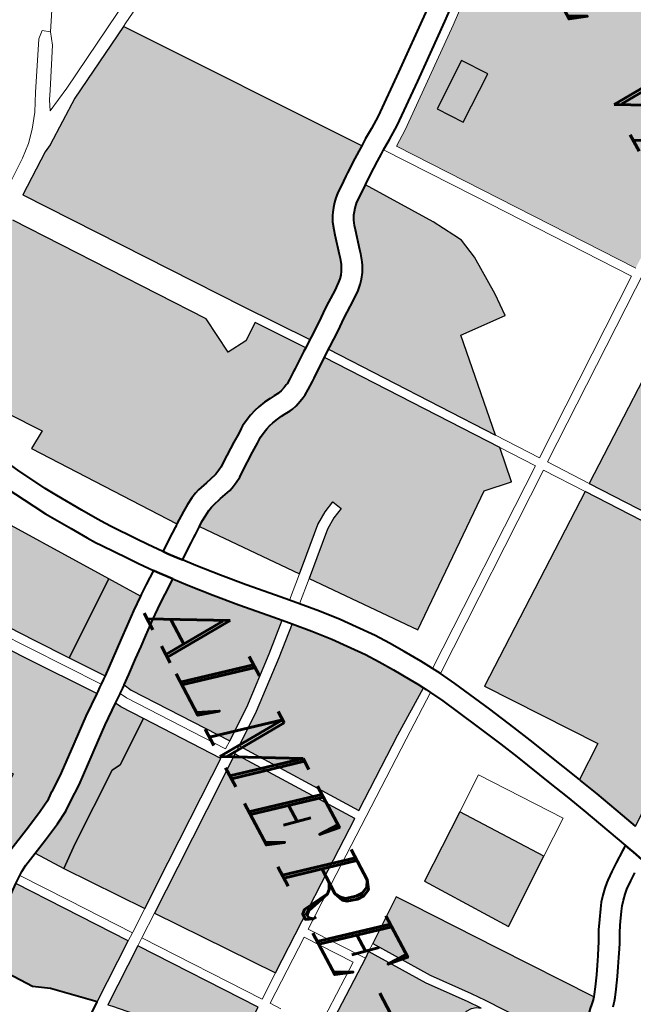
# Model space of a CAD drawing. Header units: metres. Extents: x 148691 to 149199, y 486355 to 486958.
# Tile 82 of 93: x 149158 to 149168, y 486509 to 486526. Entities that reach past the tile are written whole.
import ezdxf

# ---------------------------------------------------------------- set-up
doc = ezdxf.new("R2010")
doc.units = ezdxf.units.M
doc.header["$MEASUREMENT"] = 0
for name, color, linetype, lineweight in [('WVB-alg-onderhoek', 7, 'Continuous', 30), ('WVB-pen-brm-dik 018', 6, 'Continuous', 13), ('WVB-pen-dik 035', 1, 'Continuous', 40), ('WVB-raster-20%', 254, 'Continuous', 30), ('WVB-raster-60%', 253, 'Continuous', 30), ('WVB-tekst-dik 035', 1, 'Continuous', 40)]:
    doc.layers.add(name, color=color, linetype=linetype, lineweight=lineweight)
doc.styles.add('1 200   cursief   0.18', font='ITALICS.shx', dxfattribs={"height": 0.36})

# ---------------------------------------------------------------- blocks, each defined once
blk = doc.blocks.new('INZET')
at = {"layer": 'WVB-raster-20%'}
for points in [[(-0.07578, -0.021072), (-0.076806, -0.019615), (-0.076017, -0.019059), (-0.074991, -0.020516)], [(-0.053449, -0.033334), (-0.05493, -0.031233), (-0.052337, -0.029459), (-0.050836, -0.03158)], [(-0.052432, -0.035796), (-0.053435, -0.034394), (-0.052946, -0.034048), (-0.050376, -0.032229), (-0.047468, -0.03017), (-0.047425, -0.030209), (-0.047368, -0.03026), (-0.04727, -0.030363), (-0.047187, -0.03045), (-0.0471, -0.03054), (-0.04698, -0.030676), (-0.046877, -0.030797), (-0.046808, -0.030882), (-0.046678, -0.031061), (-0.046552, -0.031233), (-0.0464, -0.031443), (-0.0465, -0.031537), (-0.046696, -0.031726), (-0.049053, -0.03339), (-0.049458, -0.033688), (-0.050628, -0.034607)], [(-0.049006, -0.040662), (-0.050373, -0.038751), (-0.052118, -0.036236), (-0.052257, -0.03604), (-0.050452, -0.03485), (-0.049277, -0.033927), (-0.048875, -0.033632), (-0.048969, -0.033761), (-0.049013, -0.033917), (-0.049013, -0.034097), (-0.048966, -0.034179), (-0.048904, -0.034326), (-0.046777, -0.037323), (-0.045815, -0.038715), (-0.046545, -0.039162), (-0.048135, -0.040131)], [(-0.059374, -0.043649), (-0.059927, -0.042938), (-0.061491, -0.040728), (-0.061531, -0.040413), (-0.062518, -0.039023), (-0.060167, -0.037379), (-0.05979, -0.037911), (-0.057949, -0.040511), (-0.056964, -0.041903)], [(-0.070895, -0.044478), (-0.072562, -0.042032), (-0.071105, -0.040996), (-0.071333, -0.04068), (-0.067123, -0.037882), (-0.065438, -0.040257), (-0.066488, -0.041009), (-0.068403, -0.042358), (-0.068796, -0.041787), (-0.069867, -0.042535), (-0.069297, -0.043355), (-0.069554, -0.043536)]]:
    blk.add_hatch(color=256, dxfattribs=at).paths.add_polyline_path(points)
at = {"layer": 'WVB-raster-20%', "extrusion": (0, 0, -1)}
for points in [[(0.056681, -0.041698), (0.053069, -0.039082), (0.055255, -0.035973), (0.056354, -0.034395), (0.06008, -0.036898), (0.059504, -0.037708), (0.057663, -0.040309)], [(0.061226, -0.046013), (0.060422, -0.045447), (0.060522, -0.045308), (0.060683, -0.045022), (0.061126, -0.044047), (0.061399, -0.043462), (0.061604, -0.043089), (0.06177, -0.042869), (0.061791, -0.042841), (0.062139, -0.042344), (0.062807, -0.04151), (0.062906, -0.041382), (0.063476, -0.040662), (0.063967, -0.040004), (0.066112, -0.041539), (0.068232, -0.043032), (0.067789, -0.043606), (0.066166, -0.045898), (0.066136, -0.045941), (0.062915, -0.043675)], [(0.054723, -0.04447), (0.054607, -0.044348), (0.053091, -0.042937), (0.052752, -0.043251), (0.051133, -0.042018), (0.051047, -0.041959), (0.052337, -0.040123), (0.055981, -0.042688)], [(0.05741, -0.047045), (0.057374, -0.047032), (0.057169, -0.0469), (0.056417, -0.046383), (0.056073, -0.045888), (0.054969, -0.044729), (0.056267, -0.042889), (0.058206, -0.044254), (0.059673, -0.045287), (0.059243, -0.045834), (0.058992, -0.046049), (0.058337, -0.046527), (0.05783, -0.046845), (0.057442, -0.047036), (0.057419, -0.047044)]]:
    blk.add_hatch(color=256, dxfattribs=at).paths.add_polyline_path(points)
at = {"layer": 'WVB-raster-60%'}
h = blk.add_hatch(color=256, dxfattribs=at)
h.paths.add_polyline_path([(-0.075314, -0.022836), (-0.075661, -0.022324), (-0.076645, -0.021031), (-0.077965, -0.019314), (-0.078642, -0.018479), (-0.079252, -0.017601), (-0.079973, -0.016549), (-0.080422, -0.016036), (-0.080987, -0.01547), (-0.081413, -0.015126), (-0.082113, -0.014644), (-0.082201, -0.014594), (-0.08212, -0.014437), (-0.08142, -0.013081), (-0.080796, -0.011872), (-0.080789, -0.011868), (-0.080504, -0.012317), (-0.076083, -0.009712), (-0.074322, -0.008905), (-0.068078, -0.017729)])
h.paths.add_polyline_path([(-0.07578, -0.021072), (-0.076806, -0.019615), (-0.076017, -0.019059), (-0.074991, -0.020516)], flags=16)
at = {"layer": 'WVB-raster-60%', "ltscale": 0.5}
for points in [[(-0.062512, -0.022397), (-0.066127, -0.017206), (-0.061039, -0.014247), (-0.060322, -0.01532), (-0.058873, -0.017428), (-0.05789, -0.01882), (-0.057727, -0.019052)], [(-0.058211, -0.028573), (-0.06234, -0.022643), (-0.057554, -0.019297), (-0.056909, -0.020211), (-0.055922, -0.021612), (-0.054906, -0.023059), (-0.054542, -0.023481), (-0.05426, -0.023804), (-0.053957, -0.02409), (-0.053338, -0.024629), (-0.052904, -0.025036), (-0.052226, -0.025752), (-0.051979, -0.026067), (-0.051804, -0.026326), (-0.052328, -0.026536), (-0.053334, -0.026946), (-0.053989, -0.027227), (-0.054027, -0.027244), (-0.054799, -0.026152)]]:
    blk.add_hatch(color=256, dxfattribs=at).paths.add_polyline_path(points)
at = {"layer": 'WVB-raster-60%'}
for points in [[(-0.070436, -0.027937), (-0.070489, -0.027862), (-0.070816, -0.027399), (-0.071125, -0.026981), (-0.071235, -0.026819), (-0.071484, -0.026452), (-0.071695, -0.026167), (-0.071833, -0.026019), (-0.071978, -0.025894), (-0.072155, -0.025767), (-0.07236, -0.02566), (-0.072468, -0.025611), (-0.072719, -0.025531), (-0.072857, -0.025493), (-0.073503, -0.025311), (-0.073651, -0.025275), (-0.073815, -0.02522), (-0.073934, -0.025157), (-0.073974, -0.025132), (-0.074054, -0.025069), (-0.074156, -0.024985), (-0.074239, -0.024906), (-0.074293, -0.024845), (-0.074541, -0.024502), (-0.074648, -0.024356), (-0.074668, -0.02433), (-0.072547, -0.022928), (-0.071836, -0.02253), (-0.071575, -0.022384), (-0.070875, -0.022267), (-0.069475, -0.022228), (-0.068697, -0.022267), (-0.068814, -0.023862), (-0.065366, -0.024392)], [(-0.079648, -0.034484), (-0.08056, -0.033173), (-0.080681, -0.032915), (-0.081667, -0.031474), (-0.083013, -0.028955), (-0.075862, -0.023841), (-0.07575, -0.02401), (-0.075595, -0.024235), (-0.075286, -0.02467), (-0.075214, -0.024769), (-0.075107, -0.024914), (-0.074839, -0.025284), (-0.074743, -0.025393), (-0.074621, -0.025509), (-0.074493, -0.025614), (-0.074376, -0.025706), (-0.074283, -0.025765), (-0.074093, -0.025865), (-0.073846, -0.025948), (-0.07368, -0.025989), (-0.073045, -0.026168), (-0.072918, -0.026203), (-0.072719, -0.026266), (-0.072667, -0.026289), (-0.072522, -0.026365), (-0.072411, -0.026444), (-0.072319, -0.026524), (-0.072235, -0.026615), (-0.072055, -0.026857), (-0.071814, -0.027213), (-0.071696, -0.027386), (-0.071383, -0.027809), (-0.071061, -0.028265), (-0.071009, -0.028338), (-0.073001, -0.029768)], [(-0.067254, -0.034437), (-0.067362, -0.034284), (-0.067481, -0.034092), (-0.067582, -0.033908), (-0.067637, -0.033783), (-0.067667, -0.033693), (-0.067749, -0.033387), (-0.067842, -0.032998), (-0.067881, -0.032885), (-0.067974, -0.032685), (-0.068074, -0.032503), (-0.068197, -0.032333), (-0.068606, -0.031745), (-0.06879, -0.031461), (-0.068896, -0.031313), (-0.068923, -0.031273), (-0.069012, -0.031093), (-0.069069, -0.030966), (-0.069117, -0.030831), (-0.06915, -0.030701), (-0.06919, -0.030509), (-0.069211, -0.030337), (-0.069221, -0.030201), (-0.069232, -0.030005), (-0.069245, -0.02991), (-0.069286, -0.02975), (-0.069357, -0.029566), (-0.069417, -0.029422), (-0.069467, -0.029328), (-0.069577, -0.029154), (-0.06975, -0.028905), (-0.06982, -0.028805), (-0.070194, -0.02828), (-0.070263, -0.028182), (-0.064936, -0.024458), (-0.063759, -0.02464), (-0.063914, -0.025573), (-0.060881, -0.029656), (-0.064054, -0.032036), (-0.064534, -0.031495), (-0.06521, -0.030733), (-0.065444, -0.030375), (-0.065603, -0.030016), (-0.065923, -0.030158), (-0.065752, -0.030543), (-0.065489, -0.030946), (-0.064796, -0.031727), (-0.064335, -0.032247)], [(-0.063797, -0.039069), (-0.06403, -0.038767), (-0.064378, -0.038333), (-0.064659, -0.037983), (-0.064907, -0.037674), (-0.065265, -0.037222), (-0.065604, -0.036774), (-0.065817, -0.036472), (-0.066116, -0.036047), (-0.066139, -0.036015), (-0.065725, -0.035677), (-0.065049, -0.035094), (-0.064369, -0.034488), (-0.063618, -0.03379), (-0.063258, -0.033464), (-0.06247, -0.034366), (-0.061264, -0.035836), (-0.060544, -0.036849), (-0.063538, -0.038943)], [(-0.065438, -0.040257), (-0.067123, -0.037882), (-0.066139, -0.037228), (-0.065818, -0.037651), (-0.065454, -0.03811), (-0.065205, -0.038421), (-0.064924, -0.038771), (-0.06458, -0.039199), (-0.06436, -0.039486)]]:
    blk.add_hatch(color=256, dxfattribs=at).paths.add_polyline_path(points)
at = {"layer": 'WVB-raster-60%', "extrusion": (0, 0, -1)}
for points in [[(0.075639, -0.0398), (0.072469, -0.037551), (0.072119, -0.038134), (0.067678, -0.035051), (0.067945, -0.034671), (0.068086, -0.034445), (0.068211, -0.034217), (0.068291, -0.034034), (0.068338, -0.033895), (0.068427, -0.033559), (0.068515, -0.033194), (0.068531, -0.033147), (0.068599, -0.033002), (0.068666, -0.032878), (0.068768, -0.032738), (0.069187, -0.032136), (0.069369, -0.031855), (0.069471, -0.031713), (0.069529, -0.031626), (0.069646, -0.031391), (0.069719, -0.031226), (0.069787, -0.031036), (0.069832, -0.030859), (0.069882, -0.030623), (0.069908, -0.030403), (0.069919, -0.030245), (0.069929, -0.030073), (0.069933, -0.030045), (0.069954, -0.029963), (0.070006, -0.029828), (0.07005, -0.029721), (0.070073, -0.02968), (0.07016, -0.029542), (0.070325, -0.029305), (0.070392, -0.029208), (0.070765, -0.028685), (0.070836, -0.028583), (0.07235, -0.02967), (0.071959, -0.030217), (0.0719, -0.030914), (0.073213, -0.031036), (0.079068, -0.03516), (0.076346, -0.039097), (0.075876, -0.039219), (0.075649, -0.039613)], [(0.060253, -0.036654), (0.056525, -0.034149), (0.058125, -0.031851), (0.059105, -0.030384), (0.059296, -0.030496), (0.059557, -0.030649), (0.060092, -0.030981), (0.060541, -0.03127), (0.060963, -0.03156), (0.061498, -0.031963), (0.061939, -0.032308), (0.062479, -0.032765), (0.062998, -0.033229), (0.062203, -0.03414), (0.060985, -0.035624)], [(0.060261, -0.044259), (0.059374, -0.043649), (0.059927, -0.042938), (0.061491, -0.040728), (0.061531, -0.040413), (0.062518, -0.039023), (0.063208, -0.039506), (0.063397, -0.039598), (0.062921, -0.040235), (0.062354, -0.040951), (0.062256, -0.041078), (0.061578, -0.041924), (0.061225, -0.042429), (0.061015, -0.042707), (0.060774, -0.043145), (0.06049, -0.043754)]]:
    blk.add_hatch(color=256, dxfattribs=at).paths.add_polyline_path(points)
at = {"layer": 'WVB-pen-brm-dik 018'}
for p, q in [((-0.068513, -0.016595), (-0.06378, -0.023284)), ((-0.06378, -0.023284), (-0.068513, -0.016595)), ((-0.066127, -0.017206), (-0.062512, -0.022397)), ((-0.062512, -0.022397), (-0.066127, -0.017206)), ((-0.068078, -0.017729), (-0.075314, -0.022836)), ((-0.067905, -0.017974), (-0.072667, -0.021335)), ((-0.072667, -0.021335), (-0.067905, -0.017974)), ((-0.064026, -0.023456), (-0.067905, -0.017974)), ((-0.067905, -0.017974), (-0.064026, -0.023456)), ((-0.077965, -0.019314), (-0.078642, -0.018479)), ((-0.078882, -0.018659), (-0.078201, -0.0195)), ((-0.062512, -0.022397), (-0.057727, -0.019052)), ((-0.057727, -0.019052), (-0.062512, -0.022397)), ((-0.076645, -0.021031), (-0.077965, -0.019314)), ((-0.057554, -0.019297), (-0.06234, -0.022643)), ((-0.06234, -0.022643), (-0.057554, -0.019297)), ((-0.078201, -0.0195), (-0.076883, -0.021214)), ((-0.077439, -0.021639), (-0.07875, -0.019934)), ((-0.075661, -0.022324), (-0.076645, -0.021031)), ((-0.076883, -0.021214), (-0.075905, -0.022499)), ((-0.072667, -0.021335), (-0.075405, -0.023267)), ((-0.075405, -0.023267), (-0.072667, -0.021335)), ((-0.076473, -0.022909), (-0.077439, -0.021639)), ((-0.075314, -0.022836), (-0.075661, -0.022324)), ((-0.071836, -0.02253), (-0.071575, -0.022384)), ((-0.071575, -0.022384), (-0.070875, -0.022267)), ((-0.070875, -0.022267), (-0.069475, -0.022228)), ((-0.069475, -0.022228), (-0.068697, -0.022267)), ((-0.068697, -0.022267), (-0.068814, -0.023862)), ((-0.06378, -0.023284), (-0.062512, -0.022397)), ((-0.062512, -0.022397), (-0.06378, -0.023284)), ((-0.075905, -0.022499), (-0.075612, -0.02293)), ((-0.072547, -0.022928), (-0.071836, -0.02253)), ((-0.06234, -0.022643), (-0.063607, -0.023529)), ((-0.063607, -0.023529), (-0.06234, -0.022643)), ((-0.06234, -0.022643), (-0.058211, -0.028573)), ((-0.058211, -0.028573), (-0.06234, -0.022643)), ((-0.076211, -0.023294), (-0.076473, -0.022909)), ((-0.075612, -0.02293), (-0.075405, -0.023267)), ((-0.074668, -0.02433), (-0.072547, -0.022928)), ((-0.076014, -0.023617), (-0.076211, -0.023294)), ((-0.075405, -0.023267), (-0.075324, -0.023387)), ((-0.075904, -0.023778), (-0.076014, -0.023617)), ((-0.075324, -0.023387), (-0.07517, -0.023618)), ((-0.07517, -0.023618), (-0.075021, -0.023835)), ((-0.065366, -0.024392), (-0.064026, -0.023456)), ((-0.064026, -0.023456), (-0.065366, -0.024392)), ((-0.063607, -0.023529), (-0.059264, -0.029666)), ((-0.059264, -0.029666), (-0.063607, -0.023529)), ((-0.083013, -0.028955), (-0.075862, -0.023841)), ((-0.075862, -0.023841), (-0.075904, -0.023778)), ((-0.075021, -0.023835), (-0.074718, -0.024261)), ((-0.068814, -0.023862), (-0.065366, -0.024392)), ((-0.063853, -0.023701), (-0.064936, -0.024458)), ((-0.064936, -0.024458), (-0.063853, -0.023701)), ((-0.059524, -0.029818), (-0.063853, -0.023701)), ((-0.063853, -0.023701), (-0.059524, -0.029818)), ((-0.074718, -0.024261), (-0.074668, -0.02433)), ((-0.065366, -0.024392), (-0.070436, -0.027937)), ((-0.070263, -0.028182), (-0.064936, -0.024458)), ((-0.064936, -0.024458), (-0.063759, -0.02464)), ((-0.063759, -0.02464), (-0.063914, -0.025573)), ((-0.063914, -0.025573), (-0.060881, -0.029656)), ((-0.08508, -0.025971), (-0.082082, -0.031556)), ((-0.082082, -0.031556), (-0.08508, -0.025971)), ((-0.083076, -0.028837), (-0.084725, -0.025715)), ((-0.084725, -0.025715), (-0.083076, -0.028837)), ((-0.058211, -0.028573), (-0.054799, -0.026152)), ((-0.054799, -0.026152), (-0.058211, -0.028573)), ((-0.054799, -0.026152), (-0.054027, -0.027244)), ((-0.054027, -0.027244), (-0.054799, -0.026152)), ((-0.053334, -0.026946), (-0.052328, -0.026536)), ((-0.052328, -0.026536), (-0.051804, -0.026326)), ((-0.0514, -0.026918), (-0.052065, -0.027185)), ((-0.051383, -0.026943), (-0.0514, -0.026918)), ((-0.051324, -0.027026), (-0.051383, -0.026943)), ((-0.054661, -0.027515), (-0.054027, -0.027244)), ((-0.054027, -0.027244), (-0.053989, -0.027227)), ((-0.053989, -0.027227), (-0.053334, -0.026946)), ((-0.052065, -0.027185), (-0.053064, -0.027592)), ((-0.051282, -0.027085), (-0.051324, -0.027026)), ((-0.051031, -0.027455), (-0.051282, -0.027085)), ((-0.050455, -0.027057), (-0.050282, -0.027303)), ((-0.055931, -0.028075), (-0.054661, -0.027515)), ((-0.053064, -0.027592), (-0.053713, -0.027871)), ((-0.050848, -0.027715), (-0.051031, -0.027455)), ((-0.050282, -0.027303), (-0.0501, -0.027545)), ((-0.0501, -0.027545), (-0.050077, -0.027576)), ((-0.050077, -0.027576), (-0.04998, -0.027677)), ((-0.053713, -0.027871), (-0.054381, -0.028157)), ((-0.05066, -0.027965), (-0.050848, -0.027715)), ((-0.04998, -0.027677), (-0.049833, -0.027816)), ((-0.049833, -0.027816), (-0.049686, -0.027939)), ((-0.070436, -0.027937), (-0.070263, -0.028182)), ((-0.056556, -0.028352), (-0.055931, -0.028075)), ((-0.054381, -0.028157), (-0.055648, -0.028716)), ((-0.050611, -0.028031), (-0.05066, -0.027965)), ((-0.050473, -0.028174), (-0.050611, -0.028031)), ((-0.050299, -0.028338), (-0.050473, -0.028174)), ((-0.049686, -0.027939), (-0.049539, -0.028044)), ((-0.049539, -0.028044), (-0.049255, -0.028228)), ((-0.049255, -0.028228), (-0.049154, -0.028294)), ((-0.071009, -0.028338), (-0.073001, -0.029768)), ((-0.070836, -0.028583), (-0.071009, -0.028338)), ((-0.057466, -0.028776), (-0.056556, -0.028352)), ((-0.053154, -0.028306), (-0.055716, -0.030117)), ((-0.055716, -0.030117), (-0.053154, -0.028306)), ((-0.052337, -0.029459), (-0.053154, -0.028306)), ((-0.053154, -0.028306), (-0.052337, -0.029459)), ((-0.050116, -0.028493), (-0.050299, -0.028338)), ((-0.049933, -0.028623), (-0.050116, -0.028493)), ((-0.049154, -0.028294), (-0.049088, -0.028337)), ((-0.049088, -0.028337), (-0.049, -0.028389)), ((-0.049, -0.028389), (-0.048898, -0.028445)), ((-0.048898, -0.028445), (-0.048791, -0.028501)), ((-0.048791, -0.028501), (-0.048632, -0.028582)), ((-0.083013, -0.028955), (-0.083076, -0.028837)), ((-0.083076, -0.028837), (-0.083013, -0.028955)), ((-0.07235, -0.02967), (-0.070836, -0.028583)), ((-0.058748, -0.029396), (-0.057466, -0.028776)), ((-0.055648, -0.028716), (-0.056266, -0.02899)), ((-0.049636, -0.028816), (-0.049933, -0.028623)), ((-0.049535, -0.028881), (-0.049636, -0.028816)), ((-0.049458, -0.028931), (-0.049535, -0.028881)), ((-0.048632, -0.028582), (-0.048473, -0.028682)), ((-0.048473, -0.028682), (-0.048235, -0.028829)), ((-0.048235, -0.028829), (-0.04797, -0.028994)), ((-0.081667, -0.031474), (-0.083013, -0.028955)), ((-0.056266, -0.02899), (-0.057166, -0.029409)), ((-0.049346, -0.028998), (-0.049458, -0.028931)), ((-0.049228, -0.029062), (-0.049346, -0.028998)), ((-0.049114, -0.029122), (-0.049228, -0.029062)), ((-0.048979, -0.029191), (-0.049114, -0.029122)), ((-0.048843, -0.029277), (-0.048979, -0.029191)), ((-0.04797, -0.028994), (-0.047696, -0.029165)), ((-0.047696, -0.029165), (-0.047351, -0.029393)), ((-0.059264, -0.029666), (-0.058748, -0.029396)), ((-0.057166, -0.029409), (-0.058431, -0.03002)), ((-0.05493, -0.031233), (-0.052337, -0.029459)), ((-0.052337, -0.029459), (-0.050836, -0.03158)), ((-0.048604, -0.029424), (-0.048843, -0.029277)), ((-0.04834, -0.029588), (-0.048604, -0.029424)), ((-0.047351, -0.029393), (-0.047125, -0.02955)), ((-0.073001, -0.029768), (-0.079648, -0.034484)), ((-0.071959, -0.030217), (-0.07235, -0.02967)), ((-0.060881, -0.029656), (-0.064054, -0.032036)), ((-0.05965, -0.029892), (-0.059524, -0.029818)), ((-0.059524, -0.029818), (-0.059264, -0.029666)), ((-0.048075, -0.029754), (-0.04834, -0.029588)), ((-0.047743, -0.029972), (-0.048075, -0.029754)), ((-0.047125, -0.02955), (-0.047021, -0.029631)), ((-0.047021, -0.029631), (-0.046956, -0.029689)), ((-0.046956, -0.029689), (-0.04688, -0.029757)), ((-0.065603, -0.030016), (-0.065923, -0.030158)), ((-0.065923, -0.030158), (-0.065752, -0.030543)), ((-0.065444, -0.030375), (-0.065603, -0.030016)), ((-0.060466, -0.030389), (-0.059918, -0.030049)), ((-0.059918, -0.030049), (-0.05965, -0.029892)), ((-0.058431, -0.03002), (-0.058854, -0.030246)), ((-0.055716, -0.030117), (-0.05493, -0.031233)), ((-0.05493, -0.031233), (-0.055716, -0.030117)), ((-0.050376, -0.032229), (-0.047468, -0.03017)), ((-0.04754, -0.030114), (-0.047743, -0.029972)), ((-0.04747, -0.030168), (-0.04754, -0.030114)), ((-0.047468, -0.03017), (-0.04747, -0.030168)), ((-0.0719, -0.030914), (-0.071959, -0.030217)), ((-0.06521, -0.030733), (-0.065444, -0.030375)), ((-0.060929, -0.030687), (-0.060466, -0.030389)), ((-0.059008, -0.030328), (-0.059105, -0.030384)), ((-0.059105, -0.030384), (-0.058125, -0.031851)), ((-0.058854, -0.030246), (-0.059008, -0.030328)), ((-0.057879, -0.031679), (-0.058854, -0.030246)), ((-0.058854, -0.030246), (-0.057879, -0.031679)), ((-0.083977, -0.031161), (-0.084907, -0.030605)), ((-0.084907, -0.030605), (-0.083977, -0.031161)), ((-0.065752, -0.030543), (-0.065489, -0.030946)), ((-0.064534, -0.031495), (-0.06521, -0.030733)), ((-0.061372, -0.030991), (-0.060929, -0.030687)), ((-0.084144, -0.031389), (-0.083977, -0.031161)), ((-0.083977, -0.031161), (-0.084144, -0.031389)), ((-0.083553, -0.031313), (-0.083977, -0.031161)), ((-0.083977, -0.031161), (-0.083553, -0.031313)), ((-0.079068, -0.03516), (-0.073213, -0.031036)), ((-0.073213, -0.031036), (-0.0719, -0.030914)), ((-0.065489, -0.030946), (-0.064796, -0.031727)), ((-0.061925, -0.031408), (-0.061372, -0.030991)), ((-0.083947, -0.031617), (-0.084144, -0.031389)), ((-0.084144, -0.031389), (-0.083947, -0.031617)), ((-0.082279, -0.032072), (-0.083553, -0.031313)), ((-0.083553, -0.031313), (-0.082279, -0.032072)), ((-0.080681, -0.032915), (-0.081667, -0.031474)), ((-0.062381, -0.031765), (-0.061925, -0.031408)), ((-0.053449, -0.033334), (-0.05493, -0.031233)), ((-0.083644, -0.031799), (-0.083947, -0.031617)), ((-0.083947, -0.031617), (-0.083644, -0.031799)), ((-0.082446, -0.032527), (-0.083644, -0.031799)), ((-0.083644, -0.031799), (-0.082446, -0.032527)), ((-0.082082, -0.031556), (-0.081673, -0.03239)), ((-0.081673, -0.03239), (-0.082082, -0.031556)), ((-0.064796, -0.031727), (-0.064335, -0.032247)), ((-0.064054, -0.032036), (-0.064534, -0.031495)), ((-0.062939, -0.032237), (-0.062381, -0.031765)), ((-0.055009, -0.035801), (-0.057879, -0.031679)), ((-0.057879, -0.031679), (-0.055009, -0.035801)), ((-0.050836, -0.03158), (-0.053449, -0.033334)), ((-0.046696, -0.031726), (-0.049053, -0.03339)), ((-0.082006, -0.032238), (-0.082279, -0.032072)), ((-0.082279, -0.032072), (-0.082006, -0.032238)), ((-0.064054, -0.032036), (-0.063462, -0.032705)), ((-0.063462, -0.032705), (-0.064054, -0.032036)), ((-0.058125, -0.031851), (-0.056525, -0.034149)), ((-0.081673, -0.03239), (-0.082006, -0.032238)), ((-0.082006, -0.032238), (-0.081673, -0.03239)), ((-0.064335, -0.032247), (-0.067254, -0.034437)), ((-0.063721, -0.03294), (-0.064335, -0.032247)), ((-0.064335, -0.032247), (-0.063721, -0.03294)), ((-0.063462, -0.032705), (-0.062939, -0.032237)), ((-0.052946, -0.034048), (-0.050376, -0.032229)), ((-0.081877, -0.032854), (-0.082446, -0.032527)), ((-0.082446, -0.032527), (-0.081877, -0.032854)), ((-0.063721, -0.03294), (-0.063462, -0.032705)), ((-0.081422, -0.033203), (-0.081877, -0.032854)), ((-0.081877, -0.032854), (-0.081422, -0.033203)), ((-0.08056, -0.033173), (-0.080681, -0.032915)), ((-0.064091, -0.033274), (-0.063721, -0.03294)), ((-0.081058, -0.033521), (-0.081422, -0.033203)), ((-0.081422, -0.033203), (-0.081058, -0.033521)), ((-0.079648, -0.034484), (-0.08056, -0.033173)), ((-0.06484, -0.03397), (-0.064091, -0.033274)), ((-0.062998, -0.033229), (-0.063258, -0.033464)), ((-0.062203, -0.03414), (-0.062998, -0.033229)), ((-0.049053, -0.03339), (-0.049458, -0.033688)), ((-0.080724, -0.033931), (-0.081058, -0.033521)), ((-0.081058, -0.033521), (-0.080724, -0.033931)), ((-0.063258, -0.033464), (-0.06247, -0.034366)), ((-0.049458, -0.033688), (-0.050628, -0.034607)), ((-0.049277, -0.033927), (-0.048875, -0.033632)), ((-0.080118, -0.034765), (-0.080724, -0.033931)), ((-0.080724, -0.033931), (-0.080118, -0.034765)), ((-0.06551, -0.034567), (-0.06484, -0.03397)), ((-0.053435, -0.034394), (-0.052946, -0.034048)), ((-0.050452, -0.03485), (-0.049277, -0.033927)), ((-0.06247, -0.034366), (-0.061264, -0.035836)), ((-0.060985, -0.035624), (-0.062203, -0.03414)), ((-0.056525, -0.034149), (-0.060253, -0.036654)), ((-0.06008, -0.036898), (-0.056354, -0.034395)), ((-0.056354, -0.034395), (-0.055255, -0.035973)), ((-0.052432, -0.035796), (-0.053435, -0.034394)), ((-0.067254, -0.034437), (-0.067083, -0.034679)), ((-0.067083, -0.034679), (-0.067025, -0.034761)), ((-0.066176, -0.035141), (-0.06551, -0.034567)), ((-0.050628, -0.034607), (-0.052432, -0.035796)), ((-0.067678, -0.035051), (-0.072119, -0.038134)), ((-0.067655, -0.035084), (-0.067678, -0.035051)), ((-0.067025, -0.034761), (-0.066908, -0.034931)), ((-0.066908, -0.034931), (-0.066546, -0.035444)), ((-0.052257, -0.03604), (-0.050452, -0.03485)), ((-0.067599, -0.035162), (-0.067655, -0.035084)), ((-0.067483, -0.035331), (-0.067599, -0.035162)), ((-0.067091, -0.035885), (-0.067483, -0.035331)), ((-0.066546, -0.035444), (-0.066176, -0.035141)), ((-0.060253, -0.036654), (-0.060985, -0.035624)), ((-0.067533, -0.036217), (-0.067091, -0.035885)), ((-0.061264, -0.035836), (-0.060544, -0.036849)), ((-0.055255, -0.035973), (-0.053069, -0.039082)), ((-0.053843, -0.037459), (-0.055009, -0.035801)), ((-0.055009, -0.035801), (-0.053843, -0.037459)), ((-0.052432, -0.035796), (-0.052257, -0.03604)), ((-0.052257, -0.03604), (-0.052432, -0.035796)), ((-0.067869, -0.036466), (-0.067533, -0.036217)), ((-0.052118, -0.036236), (-0.053843, -0.037459)), ((-0.053843, -0.037459), (-0.052118, -0.036236)), ((-0.052118, -0.036236), (-0.052257, -0.03604)), ((-0.050373, -0.038751), (-0.052118, -0.036236)), ((-0.068612, -0.037006), (-0.067869, -0.036466)), ((-0.066684, -0.036455), (-0.067115, -0.036778)), ((-0.066389, -0.036874), (-0.066684, -0.036455)), ((-0.06008, -0.036898), (-0.060253, -0.036654)), ((-0.060253, -0.036654), (-0.06008, -0.036898)), ((-0.052191, -0.036656), (-0.053671, -0.037705)), ((-0.052191, -0.036656), (-0.053671, -0.037705)), ((-0.05079, -0.038676), (-0.052191, -0.036656)), ((-0.05079, -0.038676), (-0.052191, -0.036656)), ((-0.068786, -0.037126), (-0.068612, -0.037006)), ((-0.067115, -0.036778), (-0.067454, -0.03703)), ((-0.06617, -0.037187), (-0.066389, -0.036874)), ((-0.060544, -0.036849), (-0.063538, -0.038943)), ((-0.06037, -0.037094), (-0.060544, -0.036849)), ((-0.060544, -0.036849), (-0.06037, -0.037094)), ((-0.059504, -0.037708), (-0.06008, -0.036898)), ((-0.069545, -0.037618), (-0.06904, -0.037292)), ((-0.06904, -0.037292), (-0.068786, -0.037126)), ((-0.067454, -0.03703), (-0.068207, -0.037577)), ((-0.067123, -0.037882), (-0.066139, -0.037228)), ((-0.066139, -0.037228), (-0.06617, -0.037187)), ((-0.063385, -0.039203), (-0.06037, -0.037094)), ((-0.06037, -0.037094), (-0.063385, -0.039203)), ((-0.072469, -0.037551), (-0.075639, -0.0398)), ((-0.072119, -0.038134), (-0.072469, -0.037551)), ((-0.070358, -0.038123), (-0.069545, -0.037618)), ((-0.068207, -0.037577), (-0.068395, -0.037707)), ((-0.062518, -0.039023), (-0.060167, -0.037379)), ((-0.060167, -0.037379), (-0.05979, -0.037911)), ((-0.071333, -0.04068), (-0.067123, -0.037882)), ((-0.068659, -0.037879), (-0.06917, -0.038209)), ((-0.068395, -0.037707), (-0.068659, -0.037879)), ((-0.05979, -0.037911), (-0.057949, -0.040511)), ((-0.057663, -0.040309), (-0.059504, -0.037708)), ((-0.053671, -0.037705), (-0.052264, -0.039705)), ((-0.053671, -0.037705), (-0.052264, -0.039705)), ((-0.070745, -0.038346), (-0.070358, -0.038123)), ((-0.06917, -0.038209), (-0.069998, -0.038724)), ((-0.071694, -0.038863), (-0.070745, -0.038346)), ((-0.070403, -0.038957), (-0.071369, -0.039483)), ((-0.069998, -0.038724), (-0.070403, -0.038957)), ((-0.063538, -0.038943), (-0.063797, -0.039069)), ((-0.063797, -0.039069), (-0.06379, -0.039078)), ((-0.06379, -0.039078), (-0.063729, -0.039158)), ((-0.063729, -0.039158), (-0.063611, -0.039312)), ((-0.063611, -0.039312), (-0.063385, -0.039203)), ((-0.063385, -0.039203), (-0.063611, -0.039312)), ((-0.063208, -0.039506), (-0.062518, -0.039023)), ((-0.053069, -0.039082), (-0.056681, -0.041698)), ((-0.05251, -0.039878), (-0.053069, -0.039082)), ((-0.053069, -0.039082), (-0.05251, -0.039878)), ((-0.06436, -0.039486), (-0.065438, -0.040257)), ((-0.064345, -0.039505), (-0.06436, -0.039486)), ((-0.064284, -0.039584), (-0.064345, -0.039505)), ((-0.064177, -0.039724), (-0.064284, -0.039584)), ((-0.063611, -0.039312), (-0.063604, -0.039321)), ((-0.063604, -0.039321), (-0.063543, -0.039403)), ((-0.063543, -0.039403), (-0.063453, -0.039523)), ((-0.063453, -0.039523), (-0.063397, -0.039598)), ((-0.063397, -0.039598), (-0.063208, -0.039506)), ((-0.052264, -0.039705), (-0.051943, -0.039479)), ((-0.052264, -0.039705), (-0.051943, -0.039479)), ((-0.066315, -0.041253), (-0.064177, -0.039724)), ((-0.064177, -0.039724), (-0.066315, -0.041253)), ((-0.064162, -0.039743), (-0.064177, -0.039724)), ((-0.064104, -0.039822), (-0.064162, -0.039743)), ((-0.064014, -0.039942), (-0.064104, -0.039822)), ((-0.056154, -0.042442), (-0.05251, -0.039878)), ((-0.05251, -0.039878), (-0.056154, -0.042442)), ((-0.066112, -0.041539), (-0.063967, -0.040004)), ((-0.063967, -0.040004), (-0.064014, -0.039942)), ((-0.055981, -0.042688), (-0.052337, -0.040123)), ((-0.065438, -0.040257), (-0.066488, -0.041009)), ((-0.057949, -0.040511), (-0.056964, -0.041903)), ((-0.056681, -0.041698), (-0.057663, -0.040309)), ((-0.066488, -0.041009), (-0.068403, -0.042358)), ((-0.068691, -0.042928), (-0.066315, -0.041253)), ((-0.066315, -0.041253), (-0.068691, -0.042928)), ((-0.068232, -0.043032), (-0.066112, -0.041539)), ((-0.056681, -0.041698), (-0.056169, -0.042422)), ((-0.056169, -0.042422), (-0.056681, -0.041698)), ((-0.056964, -0.041903), (-0.059374, -0.043649)), ((-0.056454, -0.042624), (-0.056964, -0.041903)), ((-0.056964, -0.041903), (-0.056454, -0.042624)), ((-0.056169, -0.042422), (-0.056154, -0.042442)), ((-0.056154, -0.042442), (-0.056169, -0.042422)), ((-0.055981, -0.042688), (-0.056154, -0.042442)), ((-0.056154, -0.042442), (-0.055981, -0.042688)), ((-0.058379, -0.044008), (-0.05644, -0.042644)), ((-0.05644, -0.042644), (-0.058379, -0.044008)), ((-0.05644, -0.042644), (-0.056454, -0.042624)), ((-0.056454, -0.042624), (-0.05644, -0.042644)), ((-0.056267, -0.042889), (-0.05644, -0.042644)), ((-0.05644, -0.042644), (-0.056267, -0.042889)), ((-0.054723, -0.04447), (-0.055981, -0.042688)), ((-0.058206, -0.044254), (-0.056267, -0.042889)), ((-0.056267, -0.042889), (-0.054969, -0.044729)), ((-0.059374, -0.043649), (-0.060261, -0.044259)), ((-0.059849, -0.045044), (-0.058379, -0.044008)), ((-0.058379, -0.044008), (-0.059849, -0.045044)), ((-0.060261, -0.044259), (-0.060058, -0.044705)), ((-0.059673, -0.045287), (-0.058206, -0.044254)), ((-0.060058, -0.044705), (-0.059932, -0.04493)), ((-0.054969, -0.044729), (-0.054721, -0.04508)), ((-0.059932, -0.04493), (-0.059849, -0.045044)), ((-0.059849, -0.045044), (-0.059677, -0.045282))]:
    blk.add_line(p, q, dxfattribs=at)
at = {"layer": 'WVB-pen-dik 035', "flags": 128}
for points in [[(-0.085601, -0.01385), (-0.083448, -0.015032), (-0.082646, -0.015491), (-0.082012, -0.015928), (-0.081657, -0.016215), (-0.081153, -0.016719), (-0.080765, -0.017163), (-0.080075, -0.018169), (-0.079442, -0.01908), (-0.07875, -0.019934), (-0.077439, -0.021639), (-0.076473, -0.022909), (-0.076211, -0.023294)], [(-0.075612, -0.02293), (-0.075905, -0.022499), (-0.076883, -0.021214), (-0.078201, -0.0195), (-0.078882, -0.018659), (-0.079499, -0.017772), (-0.080211, -0.016733), (-0.080641, -0.016241), (-0.081188, -0.015694), (-0.081593, -0.015367), (-0.082273, -0.014898), (-0.082599, -0.014711)], [(-0.075405, -0.023267), (-0.075612, -0.02293)], [(-0.076211, -0.023294), (-0.076014, -0.023617), (-0.075904, -0.023778), (-0.075862, -0.023841)], [(-0.074668, -0.02433), (-0.074718, -0.024261), (-0.075021, -0.023835), (-0.07517, -0.023618), (-0.075324, -0.023387), (-0.075405, -0.023267)], [(-0.075862, -0.023841), (-0.07575, -0.02401), (-0.075595, -0.024235), (-0.075286, -0.02467), (-0.075214, -0.024769), (-0.075107, -0.024914), (-0.074839, -0.025284), (-0.074743, -0.025393), (-0.074621, -0.025509), (-0.074493, -0.025614), (-0.074376, -0.025706), (-0.074283, -0.025765), (-0.074093, -0.025865), (-0.073846, -0.025948), (-0.07368, -0.025989), (-0.073045, -0.026168), (-0.072918, -0.026203), (-0.072719, -0.026266), (-0.072667, -0.026289), (-0.072522, -0.026365), (-0.072411, -0.026444), (-0.072319, -0.026524), (-0.072235, -0.026615), (-0.072055, -0.026857), (-0.071814, -0.027213), (-0.071696, -0.027386), (-0.071383, -0.027809), (-0.071061, -0.028265), (-0.071009, -0.028338)], [(-0.070436, -0.027937), (-0.070489, -0.027862), (-0.070816, -0.027399), (-0.071125, -0.026981), (-0.071235, -0.026819), (-0.071484, -0.026452), (-0.071695, -0.026167), (-0.071833, -0.026019), (-0.071978, -0.025894), (-0.072155, -0.025767), (-0.07236, -0.02566), (-0.072468, -0.025611), (-0.072719, -0.025531), (-0.072857, -0.025493), (-0.073503, -0.025311), (-0.073651, -0.025275), (-0.073815, -0.02522), (-0.073934, -0.025157), (-0.073974, -0.025132), (-0.074054, -0.025069), (-0.074156, -0.024985), (-0.074239, -0.024906), (-0.074293, -0.024845), (-0.074541, -0.024502), (-0.074648, -0.024356), (-0.074668, -0.02433)], [(-0.051804, -0.026326), (-0.052328, -0.026536), (-0.053334, -0.026946), (-0.053989, -0.027227), (-0.054027, -0.027244)], [(-0.058854, -0.030246), (-0.058431, -0.03002), (-0.057166, -0.029409), (-0.056266, -0.02899), (-0.055648, -0.028716), (-0.054381, -0.028157), (-0.053713, -0.027871), (-0.053064, -0.027592), (-0.052065, -0.027185), (-0.0514, -0.026918)], [(-0.0514, -0.026918), (-0.051224, -0.026847), (-0.051075, -0.026787), (-0.050733, -0.02665)], [(-0.050733, -0.02665), (-0.051075, -0.026787), (-0.051224, -0.026847), (-0.0514, -0.026918)], [(-0.0514, -0.026918), (-0.051383, -0.026943), (-0.051324, -0.027026), (-0.051282, -0.027085), (-0.051031, -0.027455), (-0.050848, -0.027715), (-0.05066, -0.027965), (-0.050611, -0.028031), (-0.050473, -0.028174), (-0.050299, -0.028338), (-0.050116, -0.028493), (-0.049933, -0.028623), (-0.049636, -0.028816), (-0.049535, -0.028881), (-0.049458, -0.028931), (-0.049346, -0.028998), (-0.049228, -0.029062), (-0.049114, -0.029122), (-0.048979, -0.029191), (-0.048843, -0.029277), (-0.048604, -0.029424), (-0.04834, -0.029588), (-0.048075, -0.029754), (-0.047743, -0.029972), (-0.04754, -0.030114), (-0.04747, -0.030168), (-0.047468, -0.03017)], [(-0.04688, -0.029757), (-0.046956, -0.029689), (-0.047021, -0.029631), (-0.047125, -0.02955), (-0.047351, -0.029393), (-0.047696, -0.029165), (-0.04797, -0.028994), (-0.048235, -0.028829), (-0.048473, -0.028682), (-0.048632, -0.028582), (-0.048791, -0.028501), (-0.048898, -0.028445), (-0.049, -0.028389), (-0.049088, -0.028337), (-0.049154, -0.028294), (-0.049255, -0.028228), (-0.049539, -0.028044), (-0.049686, -0.027939), (-0.049833, -0.027816), (-0.04998, -0.027677), (-0.050077, -0.027576), (-0.0501, -0.027545), (-0.050282, -0.027303), (-0.050455, -0.027057)], [(-0.054027, -0.027244), (-0.054661, -0.027515), (-0.055931, -0.028075), (-0.056556, -0.028352), (-0.057466, -0.028776), (-0.058748, -0.029396), (-0.059264, -0.029666)], [(-0.070263, -0.028182), (-0.070436, -0.027937)], [(-0.067254, -0.034437), (-0.067362, -0.034284), (-0.067481, -0.034092), (-0.067582, -0.033908), (-0.067637, -0.033783), (-0.067667, -0.033693), (-0.067749, -0.033387), (-0.067842, -0.032998), (-0.067881, -0.032885), (-0.067974, -0.032685), (-0.068074, -0.032503), (-0.068197, -0.032333), (-0.068606, -0.031745), (-0.06879, -0.031461), (-0.068896, -0.031313), (-0.068923, -0.031273), (-0.069012, -0.031093), (-0.069069, -0.030966), (-0.069117, -0.030831), (-0.06915, -0.030701), (-0.06919, -0.030509), (-0.069211, -0.030337), (-0.069221, -0.030201), (-0.069232, -0.030005), (-0.069245, -0.02991), (-0.069286, -0.02975), (-0.069357, -0.029566), (-0.069417, -0.029422), (-0.069467, -0.029328), (-0.069577, -0.029154), (-0.06975, -0.028905), (-0.06982, -0.028805), (-0.070194, -0.02828), (-0.070263, -0.028182)], [(-0.071009, -0.028338), (-0.070836, -0.028583)], [(-0.070836, -0.028583), (-0.070765, -0.028685), (-0.070392, -0.029208), (-0.070325, -0.029305), (-0.07016, -0.029542), (-0.070073, -0.02968), (-0.07005, -0.029721), (-0.070006, -0.029828), (-0.069954, -0.029963), (-0.069933, -0.030045), (-0.069929, -0.030073), (-0.069919, -0.030245), (-0.069908, -0.030403), (-0.069882, -0.030623), (-0.069832, -0.030859), (-0.069787, -0.031036), (-0.069719, -0.031226), (-0.069646, -0.031391), (-0.069529, -0.031626), (-0.069471, -0.031713), (-0.069369, -0.031855), (-0.069187, -0.032136), (-0.068768, -0.032738), (-0.068666, -0.032878), (-0.068599, -0.033002), (-0.068531, -0.033147), (-0.068515, -0.033194), (-0.068427, -0.033559), (-0.068338, -0.033895), (-0.068291, -0.034034), (-0.068211, -0.034217), (-0.068086, -0.034445), (-0.067945, -0.034671), (-0.067678, -0.035051)], [(-0.059524, -0.029818), (-0.05965, -0.029892)], [(-0.059264, -0.029666), (-0.059524, -0.029818)], [(-0.05965, -0.029892), (-0.059918, -0.030049), (-0.060466, -0.030389), (-0.060929, -0.030687), (-0.061372, -0.030991), (-0.061925, -0.031408), (-0.062381, -0.031765), (-0.062939, -0.032237), (-0.063462, -0.032705)], [(-0.047468, -0.03017), (-0.047425, -0.030209), (-0.047368, -0.03026), (-0.04727, -0.030363), (-0.047187, -0.03045), (-0.0471, -0.03054), (-0.04698, -0.030676), (-0.046877, -0.030797), (-0.046808, -0.030882), (-0.046678, -0.031061), (-0.046552, -0.031233), (-0.0464, -0.031443)], [(-0.062998, -0.033229), (-0.062479, -0.032765), (-0.061939, -0.032308), (-0.061498, -0.031963), (-0.060963, -0.03156), (-0.060541, -0.03127), (-0.060092, -0.030981), (-0.059557, -0.030649), (-0.059296, -0.030496)], [(-0.059296, -0.030496), (-0.059105, -0.030384)], [(-0.059105, -0.030384), (-0.059008, -0.030328), (-0.058854, -0.030246)], [(-0.063462, -0.032705), (-0.063721, -0.03294)], [(-0.063721, -0.03294), (-0.064091, -0.033274), (-0.06484, -0.03397), (-0.06551, -0.034567), (-0.066176, -0.035141), (-0.066546, -0.035444)], [(-0.063258, -0.033464), (-0.062998, -0.033229)], [(-0.066139, -0.036015), (-0.065725, -0.035677), (-0.065049, -0.035094), (-0.064369, -0.034488), (-0.063618, -0.03379), (-0.063258, -0.033464)], [(-0.066546, -0.035444), (-0.066908, -0.034931), (-0.067025, -0.034761), (-0.067083, -0.034679), (-0.067254, -0.034437)], [(-0.067678, -0.035051), (-0.067655, -0.035084), (-0.067599, -0.035162), (-0.067483, -0.035331), (-0.067091, -0.035885)], [(-0.066546, -0.035444), (-0.066708, -0.035576), (-0.066949, -0.03577), (-0.067088, -0.035883), (-0.067091, -0.035885)], [(-0.067091, -0.035885), (-0.067088, -0.035883), (-0.066949, -0.03577), (-0.066708, -0.035576), (-0.066546, -0.035444)], [(-0.067091, -0.035885), (-0.067533, -0.036217), (-0.067869, -0.036466), (-0.068612, -0.037006), (-0.068786, -0.037126), (-0.06904, -0.037292), (-0.069545, -0.037618), (-0.070358, -0.038123), (-0.070745, -0.038346), (-0.071694, -0.038863), (-0.072457, -0.03925), (-0.072708, -0.039367), (-0.073063, -0.039532), (-0.073584, -0.039764), (-0.074009, -0.039957), (-0.074587, -0.040205), (-0.075098, -0.040413), (-0.07535, -0.040514), (-0.075503, -0.040578)], [(-0.066684, -0.036455), (-0.066658, -0.036435), (-0.066509, -0.036315), (-0.066267, -0.036119), (-0.066139, -0.036015)], [(-0.066139, -0.036015), (-0.066267, -0.036119), (-0.066509, -0.036315), (-0.066658, -0.036435), (-0.066684, -0.036455)], [(-0.063797, -0.039069), (-0.06403, -0.038767), (-0.064378, -0.038333), (-0.064659, -0.037983), (-0.064907, -0.037674), (-0.065265, -0.037222), (-0.065604, -0.036774), (-0.065817, -0.036472), (-0.066116, -0.036047), (-0.066139, -0.036015)], [(-0.075091, -0.041164), (-0.075085, -0.041162), (-0.074836, -0.041062), (-0.074317, -0.040851), (-0.073726, -0.040597), (-0.073297, -0.040402), (-0.072772, -0.040169), (-0.072412, -0.040001), (-0.072151, -0.039879), (-0.071369, -0.039483), (-0.070403, -0.038957), (-0.069998, -0.038724), (-0.06917, -0.038209), (-0.068659, -0.037879), (-0.068395, -0.037707), (-0.068207, -0.037577), (-0.067454, -0.03703), (-0.067115, -0.036778), (-0.066684, -0.036455)], [(-0.066684, -0.036455), (-0.066389, -0.036874), (-0.06617, -0.037187), (-0.066139, -0.037228)], [(-0.066139, -0.037228), (-0.065818, -0.037651), (-0.065454, -0.03811), (-0.065205, -0.038421), (-0.064924, -0.038771), (-0.06458, -0.039199), (-0.06436, -0.039486)], [(-0.063611, -0.039312), (-0.063729, -0.039158), (-0.06379, -0.039078), (-0.063797, -0.039069)], [(-0.06436, -0.039486), (-0.064345, -0.039505), (-0.064284, -0.039584), (-0.064177, -0.039724)], [(-0.063397, -0.039598), (-0.063453, -0.039523), (-0.063543, -0.039403), (-0.063604, -0.039321), (-0.063611, -0.039312)], [(-0.062256, -0.041078), (-0.062354, -0.040951), (-0.062921, -0.040235), (-0.063397, -0.039598)], [(-0.064177, -0.039724), (-0.064162, -0.039743), (-0.064104, -0.039822), (-0.064014, -0.039942), (-0.063967, -0.040004)], [(-0.063967, -0.040004), (-0.063476, -0.040662), (-0.062906, -0.041382), (-0.062807, -0.04151)], [(-0.060261, -0.044259), (-0.06049, -0.043754), (-0.060774, -0.043145), (-0.061015, -0.042707), (-0.061225, -0.042429), (-0.061578, -0.041924), (-0.062256, -0.041078)], [(-0.062807, -0.04151), (-0.062139, -0.042344), (-0.061791, -0.042841), (-0.06177, -0.042869)], [(-0.06177, -0.042869), (-0.061604, -0.043089), (-0.061399, -0.043462), (-0.061126, -0.044047), (-0.060683, -0.045022), (-0.060522, -0.045308), (-0.060422, -0.045447)], [(-0.059849, -0.045044), (-0.059932, -0.04493), (-0.060058, -0.044705), (-0.060261, -0.044259)], [(-0.054969, -0.044729), (-0.056073, -0.045888), (-0.056417, -0.046383)], [(-0.054455, -0.045204), (-0.054721, -0.04508), (-0.054969, -0.044729)], [(-0.059673, -0.045287), (-0.059677, -0.045282), (-0.059849, -0.045044)], [(-0.056417, -0.046383), (-0.057169, -0.0469), (-0.057374, -0.047032), (-0.05741, -0.047045), (-0.057419, -0.047044), (-0.057442, -0.047036), (-0.05783, -0.046845), (-0.058337, -0.046527), (-0.058992, -0.046049), (-0.059243, -0.045834), (-0.059673, -0.045287)]]:
    blk.add_lwpolyline(points, dxfattribs=at)
at = {"layer": 'WVB-raster-20%', "flags": 128}
for points in [[(-0.074991, -0.020516), (-0.076017, -0.019059), (-0.076806, -0.019615), (-0.07578, -0.021072)], [(-0.050836, -0.03158), (-0.052337, -0.029459), (-0.05493, -0.031233), (-0.053449, -0.033334)], [(-0.049053, -0.03339), (-0.046696, -0.031726), (-0.0465, -0.031537), (-0.0464, -0.031443), (-0.046552, -0.031233), (-0.046678, -0.031061), (-0.046808, -0.030882), (-0.046877, -0.030797), (-0.04698, -0.030676), (-0.0471, -0.03054), (-0.047187, -0.03045), (-0.04727, -0.030363), (-0.047368, -0.03026), (-0.047425, -0.030209), (-0.047468, -0.03017), (-0.050376, -0.032229), (-0.052946, -0.034048), (-0.053435, -0.034394), (-0.052432, -0.035796), (-0.050628, -0.034607), (-0.049458, -0.033688)], [(-0.045815, -0.038715), (-0.046777, -0.037323), (-0.048904, -0.034326), (-0.048966, -0.034179), (-0.049013, -0.034097), (-0.049013, -0.033917), (-0.048969, -0.033761), (-0.048875, -0.033632), (-0.049277, -0.033927), (-0.050452, -0.03485), (-0.052257, -0.03604), (-0.052118, -0.036236), (-0.050373, -0.038751), (-0.049006, -0.040662), (-0.048135, -0.040131), (-0.046545, -0.039162)], [(-0.053069, -0.039082), (-0.055255, -0.035973), (-0.056354, -0.034395), (-0.06008, -0.036898), (-0.059504, -0.037708), (-0.057663, -0.040309), (-0.056681, -0.041698)], [(-0.056964, -0.041903), (-0.057949, -0.040511), (-0.05979, -0.037911), (-0.060167, -0.037379), (-0.062518, -0.039023), (-0.061531, -0.040413), (-0.061491, -0.040728), (-0.059927, -0.042938), (-0.059374, -0.043649)], [(-0.065438, -0.040257), (-0.067123, -0.037882), (-0.071333, -0.04068), (-0.071105, -0.040996), (-0.072562, -0.042032), (-0.070895, -0.044478), (-0.069554, -0.043536), (-0.069297, -0.043355), (-0.069867, -0.042535), (-0.068796, -0.041787), (-0.068403, -0.042358), (-0.066488, -0.041009)], [(-0.06177, -0.042869), (-0.061791, -0.042841), (-0.062139, -0.042344), (-0.062807, -0.04151), (-0.062906, -0.041382), (-0.063476, -0.040662), (-0.063967, -0.040004), (-0.066112, -0.041539), (-0.068232, -0.043032), (-0.067789, -0.043606), (-0.066166, -0.045898), (-0.066136, -0.045941), (-0.062915, -0.043675), (-0.061226, -0.046013), (-0.060422, -0.045447), (-0.060522, -0.045308), (-0.060683, -0.045022), (-0.061126, -0.044047), (-0.061399, -0.043462), (-0.061604, -0.043089)], [(-0.052752, -0.043251), (-0.051133, -0.042018), (-0.051047, -0.041959), (-0.052337, -0.040123), (-0.055981, -0.042688), (-0.054723, -0.04447), (-0.054607, -0.044348), (-0.053091, -0.042937)], [(-0.056417, -0.046383), (-0.056073, -0.045888), (-0.054969, -0.044729), (-0.056267, -0.042889), (-0.058206, -0.044254), (-0.059673, -0.045287), (-0.059243, -0.045834), (-0.058992, -0.046049), (-0.058337, -0.046527), (-0.05783, -0.046845), (-0.057442, -0.047036), (-0.057419, -0.047044), (-0.05741, -0.047045), (-0.057374, -0.047032), (-0.057169, -0.0469)]]:
    blk.add_lwpolyline(points, close=True, dxfattribs=at)
at = {"layer": 'WVB-raster-60%', "ltscale": 0.5, "flags": 128}
for points in [[(-0.066127, -0.017206), (-0.062512, -0.022397), (-0.057727, -0.019052), (-0.05789, -0.01882), (-0.058873, -0.017428), (-0.060322, -0.01532), (-0.061039, -0.014247)], [(-0.054799, -0.026152), (-0.054027, -0.027244), (-0.053989, -0.027227), (-0.053334, -0.026946), (-0.052328, -0.026536), (-0.051804, -0.026326), (-0.051979, -0.026067), (-0.052226, -0.025752), (-0.052904, -0.025036), (-0.053338, -0.024629), (-0.053957, -0.02409), (-0.05426, -0.023804), (-0.054542, -0.023481), (-0.054906, -0.023059), (-0.055922, -0.021612), (-0.056909, -0.020211), (-0.057554, -0.019297), (-0.06234, -0.022643), (-0.058211, -0.028573)]]:
    blk.add_lwpolyline(points, close=True, dxfattribs=at)
at = {"layer": 'WVB-raster-60%', "flags": 128}
for points in [[(-0.070436, -0.027937), (-0.065366, -0.024392), (-0.068814, -0.023862), (-0.068697, -0.022267), (-0.069475, -0.022228), (-0.070875, -0.022267), (-0.071575, -0.022384), (-0.071836, -0.02253), (-0.072547, -0.022928), (-0.074668, -0.02433), (-0.074648, -0.024356), (-0.074541, -0.024502), (-0.074293, -0.024845), (-0.074239, -0.024906), (-0.074156, -0.024985), (-0.074054, -0.025069), (-0.073974, -0.025132), (-0.073934, -0.025157), (-0.073815, -0.02522), (-0.073651, -0.025275), (-0.073503, -0.025311), (-0.072857, -0.025493), (-0.072719, -0.025531), (-0.072468, -0.025611), (-0.07236, -0.02566), (-0.072155, -0.025767), (-0.071978, -0.025894), (-0.071833, -0.026019), (-0.071695, -0.026167), (-0.071484, -0.026452), (-0.071235, -0.026819), (-0.071125, -0.026981), (-0.070816, -0.027399), (-0.070489, -0.027862)], [(-0.073001, -0.029768), (-0.071009, -0.028338), (-0.071061, -0.028265), (-0.071383, -0.027809), (-0.071696, -0.027386), (-0.071814, -0.027213), (-0.072055, -0.026857), (-0.072235, -0.026615), (-0.072319, -0.026524), (-0.072411, -0.026444), (-0.072522, -0.026365), (-0.072667, -0.026289), (-0.072719, -0.026266), (-0.072918, -0.026203), (-0.073045, -0.026168), (-0.07368, -0.025989), (-0.073846, -0.025948), (-0.074093, -0.025865), (-0.074283, -0.025765), (-0.074376, -0.025706), (-0.074493, -0.025614), (-0.074621, -0.025509), (-0.074743, -0.025393), (-0.074839, -0.025284), (-0.075107, -0.024914), (-0.075214, -0.024769), (-0.075286, -0.02467), (-0.075595, -0.024235), (-0.07575, -0.02401), (-0.075862, -0.023841), (-0.083013, -0.028955), (-0.081667, -0.031474), (-0.080681, -0.032915), (-0.08056, -0.033173), (-0.079648, -0.034484)], [(-0.064054, -0.032036), (-0.060881, -0.029656), (-0.063914, -0.025573), (-0.063759, -0.02464), (-0.064936, -0.024458), (-0.070263, -0.028182), (-0.070194, -0.02828), (-0.06982, -0.028805), (-0.06975, -0.028905), (-0.069577, -0.029154), (-0.069467, -0.029328), (-0.069417, -0.029422), (-0.069357, -0.029566), (-0.069286, -0.02975), (-0.069245, -0.02991), (-0.069232, -0.030005), (-0.069221, -0.030201), (-0.069211, -0.030337), (-0.06919, -0.030509), (-0.06915, -0.030701), (-0.069117, -0.030831), (-0.069069, -0.030966), (-0.069012, -0.031093), (-0.068923, -0.031273), (-0.068896, -0.031313), (-0.06879, -0.031461), (-0.068606, -0.031745), (-0.068197, -0.032333), (-0.068074, -0.032503), (-0.067974, -0.032685), (-0.067881, -0.032885), (-0.067842, -0.032998), (-0.067749, -0.033387), (-0.067667, -0.033693), (-0.067637, -0.033783), (-0.067582, -0.033908), (-0.067481, -0.034092), (-0.067362, -0.034284), (-0.067254, -0.034437), (-0.064335, -0.032247), (-0.064796, -0.031727), (-0.065489, -0.030946), (-0.065752, -0.030543), (-0.065923, -0.030158), (-0.065603, -0.030016), (-0.065444, -0.030375), (-0.06521, -0.030733), (-0.064534, -0.031495)], [(-0.056525, -0.034149), (-0.058125, -0.031851), (-0.059105, -0.030384), (-0.059296, -0.030496), (-0.059557, -0.030649), (-0.060092, -0.030981), (-0.060541, -0.03127), (-0.060963, -0.03156), (-0.061498, -0.031963), (-0.061939, -0.032308), (-0.062479, -0.032765), (-0.062998, -0.033229), (-0.062203, -0.03414), (-0.060985, -0.035624), (-0.060253, -0.036654)], [(-0.060544, -0.036849), (-0.061264, -0.035836), (-0.06247, -0.034366), (-0.063258, -0.033464), (-0.063618, -0.03379), (-0.064369, -0.034488), (-0.065049, -0.035094), (-0.065725, -0.035677), (-0.066139, -0.036015), (-0.066116, -0.036047), (-0.065817, -0.036472), (-0.065604, -0.036774), (-0.065265, -0.037222), (-0.064907, -0.037674), (-0.064659, -0.037983), (-0.064378, -0.038333), (-0.06403, -0.038767), (-0.063797, -0.039069), (-0.063538, -0.038943)], [(-0.06436, -0.039486), (-0.06458, -0.039199), (-0.064924, -0.038771), (-0.065205, -0.038421), (-0.065454, -0.03811), (-0.065818, -0.037651), (-0.066139, -0.037228), (-0.067123, -0.037882), (-0.065438, -0.040257)], [(-0.059374, -0.043649), (-0.059927, -0.042938), (-0.061491, -0.040728), (-0.061531, -0.040413), (-0.062518, -0.039023), (-0.063208, -0.039506), (-0.063397, -0.039598), (-0.062921, -0.040235), (-0.062354, -0.040951), (-0.062256, -0.041078), (-0.061578, -0.041924), (-0.061225, -0.042429), (-0.061015, -0.042707), (-0.060774, -0.043145), (-0.06049, -0.043754), (-0.060261, -0.044259)]]:
    blk.add_lwpolyline(points, close=True, dxfattribs=at)
blk.add_lwpolyline([(-0.075639, -0.0398), (-0.072469, -0.037551), (-0.072119, -0.038134), (-0.067678, -0.035051), (-0.067945, -0.034671), (-0.068086, -0.034445), (-0.068211, -0.034217), (-0.068291, -0.034034), (-0.068338, -0.033895), (-0.068427, -0.033559), (-0.068515, -0.033194), (-0.068531, -0.033147), (-0.068599, -0.033002), (-0.068666, -0.032878), (-0.068768, -0.032738), (-0.069187, -0.032136), (-0.069369, -0.031855), (-0.069471, -0.031713), (-0.069529, -0.031626), (-0.069646, -0.031391), (-0.069719, -0.031226), (-0.069787, -0.031036), (-0.069832, -0.030859), (-0.069882, -0.030623), (-0.069908, -0.030403), (-0.069919, -0.030245), (-0.069929, -0.030073), (-0.069933, -0.030045), (-0.069954, -0.029963), (-0.070006, -0.029828), (-0.07005, -0.029721), (-0.070073, -0.02968), (-0.07016, -0.029542), (-0.070325, -0.029305), (-0.070392, -0.029208), (-0.070765, -0.028685), (-0.070836, -0.028583), (-0.07235, -0.02967), (-0.071959, -0.030217), (-0.0719, -0.030914), (-0.073213, -0.031036), (-0.079068, -0.03516)], dxfattribs=at)
at = {"layer": 'WVB-tekst-dik 035', "style": '1 200   cursief   0.18'}
for s, p in [('DE VAART', (-0.080277, -0.015836)), ('ALMERE-BUITEN', (-0.065377, -0.037383))]:
    blk.add_text(s, height=0.0024, dxfattribs=at).set_placement(p)

msp = doc.modelspace()

# ---------------------------------------------------------------- linework, layer by layer
at = {"layer": 'WVB-alg-onderhoek', "lineweight": 40, "ltscale": 500}
msp.add_3dface([(148700.488, 486813.029), (148938.261, 486361.848), (149192.16, 486495.653), (148954.388, 486946.834)], dxfattribs=at)

# ---------------------------------------------------------------- block references
at = {"layer": 'WVB-raster-60%', "xscale": 500, "yscale": 500, "zscale": 500, "rotation": 297.8247840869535}
msp.add_blockref('INZET', (149192.16, 486495.653), dxfattribs=at)

doc.saveas('drawing.dxf')
